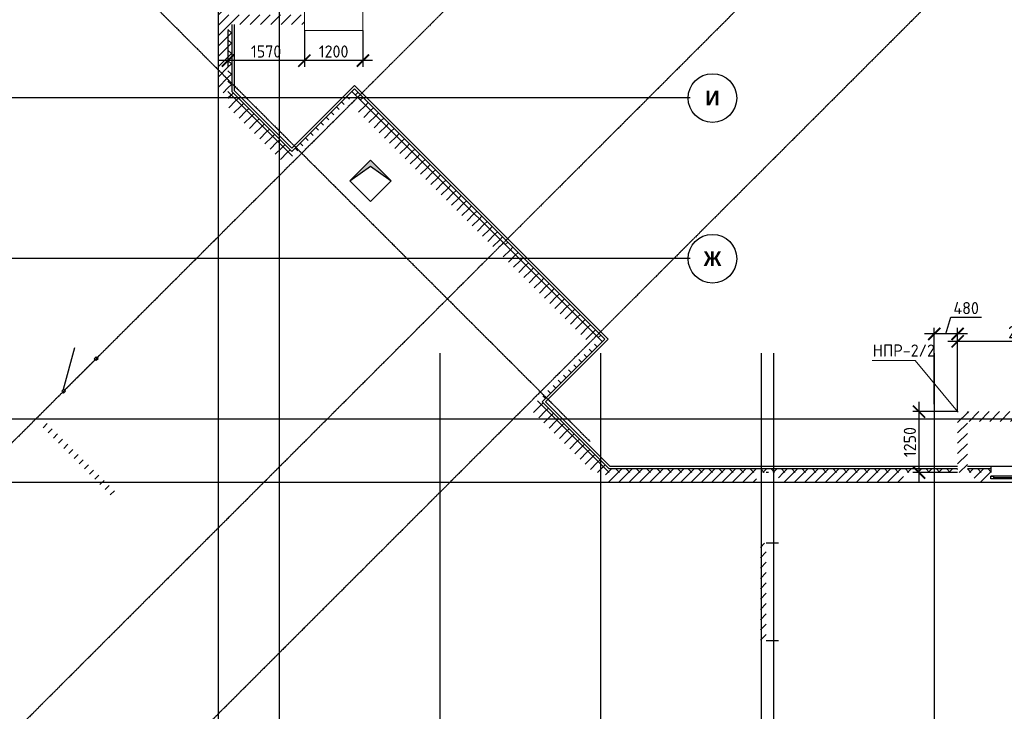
# Model space of a CAD drawing. Header units: millimetres. Extents: x 130535 to 1380046, y -231620 to 121434.
# Tile 21 of 135: x 235554 to 255765, y -31913 to -17709. Entities that reach past the tile are written whole.
import ezdxf

# ---------------------------------------------------------------- set-up
doc = ezdxf.new("R2010")
doc.units = ezdxf.units.MM
doc.linetypes.add('______5', pattern=[1.1, 0.8, -0.1, 0.1, -0.1])
doc.linetypes.add('DASHDOT_axis', pattern=[24, 20, -1.5, 1, -1.5])
doc.layers.get('DEFPOINTS').update_dxf_attribs({"lineweight": 0})
for name, color, linetype, lineweight in [('Standard', 7, 'Continuous', 25), ('Колонны текст', 7, 'Continuous', 0), ('Общий01', 7, 'Continuous', 13), ('Оси', 7, '______5', 18), ('РАЗМЕРЫ', 7, 'Continuous', 9), ('Стена_ бетон не несущ.', 7, 'Continuous', 35), ('Стена_ бетон несущ.', 7, 'Continuous', 70)]:
    doc.layers.add(name, color=color, linetype=linetype, lineweight=lineweight)
doc.styles.add('Century Gothic', font='GOTHIC.TTF')
doc.styles.add('GOST-2.304_Type-B', font='GOST_Common.ttf')
doc.dimstyles.new('СПДС', dxfattribs={"dimscale": 100, "dimtxt": 2.5, "dimasz": 2.5, "dimexe": 1.25, "dimexo": 0, "dimtad": 1, "dimdec": 0, "dimtxsty": 'GOST-2.304_Type-B', "dimblk": 'ARCHTICK', "dimcen": 2.5, "dimdle": 2, "dimadec": 0, "dimazin": 2, "dimtfac": 0.75, "dimtdec": 0, "dimtmove": 1, "dimatfit": 3, "dimfxl": 1, "dimtolj": 1, "dimarcsym": 1})
pattern_1 = [(45, (387224.73, -49905.39), (-106.06602, 106.06602), []), (135, (387224.73, -49905.39), (-106.06602, -106.06602), [])]
pattern_2 = [(45, (387224.73, -49905.4), (-212.13203, 212.13203), []), (45, (387118.66, -49799.32), (-212.13203, 212.13203), [])]

# ---------------------------------------------------------------- blocks, each defined once
blk = doc.blocks.new('NSY101')
at = {"color": 0, "linetype": 'ByBlock', "lineweight": -2}
blk.add_circle((0, 0), 0.05, dxfattribs=at)
blk = doc.blocks.new('СЛОЖНЫЙ_ОБЪЕКТ_50')
at = {"layer": 'Оси', "color": 16, "linetype": 'Continuous', "lineweight": 25, "transparency": 33554687, "xscale": 9.999999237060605, "yscale": 9.999999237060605, "zscale": 9.999999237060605}
blk.add_blockref('NSY101', (-137.45, 30.588), dxfattribs=at)
at = {"layer": 'Оси', "color": 16, "linetype": 'Continuous', "lineweight": 25, "transparency": 33554687, "insert": (-137.45, 30.588), "char_height": 0.3, "width": 0.435, "attachment_point": 5, "style": 'Century Gothic'}
blk.add_mtext('\\A1;{\\fCentury Gothic|i0|b1;\\H0.300000;\\W1.000000;\\C16;И}\\P', dxfattribs=at)
blk = doc.blocks.new('СЛОЖНЫЙ_ОБЪЕКТ_51')
at = {"layer": 'Оси', "color": 16, "linetype": 'Continuous', "lineweight": 25, "transparency": 33554687, "xscale": 9.999999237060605, "yscale": 9.999999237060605, "zscale": 9.999999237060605}
blk.add_blockref('NSY101', (-137.45, 27.288), dxfattribs=at)
at = {"layer": 'Оси', "color": 16, "linetype": 'Continuous', "lineweight": 25, "transparency": 33554687, "insert": (-137.45, 27.288), "char_height": 0.3, "width": 0.54, "attachment_point": 5, "style": 'Century Gothic'}
blk.add_mtext('\\A1;{\\fCentury Gothic|i0|b1;\\H0.300000;\\W1.000000;\\C16;Ж}\\P', dxfattribs=at)
blk = doc.blocks.new('СЛОЖНЫЙ_ОБЪЕКТ_54')
at = {"layer": 'Общий01', "linetype": 'Continuous', "lineweight": 25, "true_color": 0x6d6d6d, "transparency": 33554687}
blk.add_hatch(color=251, dxfattribs=at).paths.add_polyline_path([(-144.467, 29.312), (-144.892, 28.888), (-144.467, 29.191), (-144.043, 28.888)])
at = {"layer": 'Общий01', "color": 7, "linetype": 'Continuous', "lineweight": 25, "transparency": 33554687}
for p, q in [((-144.892, 28.888), (-144.467, 29.312)), ((-144.467, 29.312), (-144.043, 28.888)), ((-144.892, 28.888), (-144.467, 29.191)), ((-144.467, 29.191), (-144.043, 28.888)), ((-144.467, 28.464), (-144.892, 28.888)), ((-144.043, 28.888), (-144.467, 28.464))]:
    blk.add_line(p, q, dxfattribs=at)
blk = doc.blocks.new('_ArchTick')
at = {"color": 0, "linetype": 'ByBlock', "const_width": 0.15}
blk.add_lwpolyline([(-0.5, -0.5), (0.5, 0.5)], dxfattribs=at)
blk = doc.blocks.new('*D206')
at = {"layer": 'DEFPOINTS', "color": 0, "linetype": 'Continuous', "lineweight": 0, "transparency": 16777216}
for p in [(257538, -24314), (254808, -25759), (257538, -25759, -350)]:
    blk.add_point(p, dxfattribs=at)
at = {"layer": 'РАЗМЕРЫ', "color": 0, "linetype": 'Continuous', "lineweight": -2, "transparency": 16777216}
for p, q in [((254808, -25759), (254808, -24189)), ((257538, -25759), (257538, -24189)), ((254608, -24314), (257738, -24314))]:
    blk.add_line(p, q, dxfattribs=at)
at = {"layer": 'РАЗМЕРЫ', "color": 0, "linetype": 'Continuous', "lineweight": -2, "transparency": 16777216, "xscale": 250, "yscale": 250, "zscale": 250, "rotation": 180}
blk.add_blockref('_ArchTick', (254808, -24314), dxfattribs=at)
at = {"layer": 'РАЗМЕРЫ', "color": 0, "linetype": 'Continuous', "lineweight": -2, "transparency": 16777216, "xscale": 250, "yscale": 250, "zscale": 250}
blk.add_blockref('_ArchTick', (257538, -24314), dxfattribs=at)
at = {"layer": 'РАЗМЕРЫ', "color": 0, "linetype": 'Continuous', "lineweight": 0, "transparency": 16777216, "insert": (256173, -24126), "char_height": 250, "attachment_point": 5, "style": 'GOST-2.304_Type-B'}
blk.add_mtext('\\A1;2700', dxfattribs=at)
blk = doc.blocks.new('*D207')
at = {"layer": 'DEFPOINTS', "color": 0, "linetype": 'Continuous', "lineweight": 0, "transparency": 16777216}
for p in [(254328, -24163), (254328, -25608), (254808, -25759)]:
    blk.add_point(p, dxfattribs=at)
at = {"layer": 'РАЗМЕРЫ', "color": 0, "linetype": 'Continuous', "lineweight": -2, "transparency": 16777216}
for p, q in [((254568, -24163), (254671, -23820)), ((254671, -23820), (255296, -23820)), ((254328, -25608), (254328, -24038)), ((254808, -25759), (254808, -24038)), ((255008, -24163), (254128, -24163))]:
    blk.add_line(p, q, dxfattribs=at)
at = {"layer": 'РАЗМЕРЫ', "color": 0, "linetype": 'Continuous', "lineweight": -2, "transparency": 16777216, "xscale": 250, "yscale": 250, "zscale": 250, "rotation": 180}
blk.add_blockref('_ArchTick', (254328, -24163), dxfattribs=at)
at = {"layer": 'РАЗМЕРЫ', "color": 0, "linetype": 'Continuous', "lineweight": -2, "transparency": 16777216, "xscale": 250, "yscale": 250, "zscale": 250}
blk.add_blockref('_ArchTick', (254808, -24163), dxfattribs=at)
at = {"layer": 'РАЗМЕРЫ', "color": 0, "linetype": 'Continuous', "lineweight": 0, "transparency": 16777216, "insert": (254983, -23632), "char_height": 250, "attachment_point": 5, "style": 'GOST-2.304_Type-B'}
blk.add_mtext('\\A1;480', dxfattribs=at)
blk = doc.blocks.new('*D208')
at = {"layer": 'DEFPOINTS', "color": 0, "linetype": 'Continuous', "lineweight": 0, "transparency": 16777216}
for p in [(254808, -25759), (254014, -27009), (254808, -27009, -350)]:
    blk.add_point(p, dxfattribs=at)
at = {"layer": 'РАЗМЕРЫ', "color": 0, "linetype": 'Continuous', "lineweight": -2, "transparency": 16777216}
for p, q in [((254014, -25559), (254014, -27209)), ((254808, -25759), (253889, -25759)), ((254808, -27009), (253889, -27009))]:
    blk.add_line(p, q, dxfattribs=at)
at = {"layer": 'РАЗМЕРЫ', "color": 0, "linetype": 'Continuous', "lineweight": -2, "transparency": 16777216, "xscale": 250, "yscale": 250, "zscale": 250}
for p, rotation in [((254014, -25759), 90), ((254014, -27009), 270)]:
    blk.add_blockref('_ArchTick', p, dxfattribs=dict(at, rotation=rotation))
at = {"layer": 'РАЗМЕРЫ', "color": 0, "linetype": 'Continuous', "lineweight": 0, "transparency": 16777216, "insert": (253827, -26384), "char_height": 250, "attachment_point": 5, "rotation": 90, "style": 'GOST-2.304_Type-B'}
blk.add_mtext('\\A1;1250', dxfattribs=at)
blk = doc.blocks.new('*D544')
at = {"layer": 'DEFPOINTS', "color": 0, "linetype": 'Continuous', "lineweight": 0, "transparency": 16777216}
for p in [(241398, -17929, -350), (242598, -17929, -350), (241398, -18549)]:
    blk.add_point(p, dxfattribs=at)
at = {"layer": 'РАЗМЕРЫ', "color": 0, "linetype": 'Continuous', "lineweight": -2, "transparency": 16777216}
for p, q in [((241398, -17929), (241398, -18674)), ((242598, -17929), (242598, -18674)), ((242798, -18549), (241198, -18549))]:
    blk.add_line(p, q, dxfattribs=at)
at = {"layer": 'РАЗМЕРЫ', "color": 0, "linetype": 'Continuous', "lineweight": -2, "transparency": 16777216, "xscale": 250, "yscale": 250, "zscale": 250, "rotation": 180}
blk.add_blockref('_ArchTick', (241398, -18549), dxfattribs=at)
at = {"layer": 'РАЗМЕРЫ', "color": 0, "linetype": 'Continuous', "lineweight": -2, "transparency": 16777216, "xscale": 250, "yscale": 250, "zscale": 250}
blk.add_blockref('_ArchTick', (242598, -18549), dxfattribs=at)
at = {"layer": 'РАЗМЕРЫ', "color": 0, "linetype": 'Continuous', "lineweight": 0, "transparency": 16777216, "insert": (241998, -18362), "char_height": 250, "attachment_point": 5, "style": 'GOST-2.304_Type-B'}
blk.add_mtext('\\A1;1200', dxfattribs=at)
blk = doc.blocks.new('*D545')
at = {"layer": 'DEFPOINTS', "color": 0, "linetype": 'Continuous', "lineweight": 0, "transparency": 16777216}
for p in [(239828, -17929, -350), (241398, -17929), (239828, -18549)]:
    blk.add_point(p, dxfattribs=at)
at = {"layer": 'РАЗМЕРЫ', "color": 0, "linetype": 'Continuous', "lineweight": -2, "transparency": 16777216}
for p, q in [((239828, -17929), (239828, -18674)), ((241398, -17929), (241398, -18674)), ((241598, -18549), (239628, -18549))]:
    blk.add_line(p, q, dxfattribs=at)
at = {"layer": 'РАЗМЕРЫ', "color": 0, "linetype": 'Continuous', "lineweight": -2, "transparency": 16777216, "xscale": 250, "yscale": 250, "zscale": 250, "rotation": 180}
blk.add_blockref('_ArchTick', (239828, -18549), dxfattribs=at)
at = {"layer": 'РАЗМЕРЫ', "color": 0, "linetype": 'Continuous', "lineweight": -2, "transparency": 16777216, "xscale": 250, "yscale": 250, "zscale": 250}
blk.add_blockref('_ArchTick', (241398, -18549), dxfattribs=at)
at = {"layer": 'РАЗМЕРЫ', "color": 0, "linetype": 'Continuous', "lineweight": 0, "transparency": 16777216, "insert": (240613, -18362), "char_height": 250, "attachment_point": 5, "style": 'GOST-2.304_Type-B'}
blk.add_mtext('\\A1;1570', dxfattribs=at)

msp = doc.modelspace()

# ---------------------------------------------------------------- hatches: boundary and pattern name
at = {"layer": 'Общий01', "linetype": 'Continuous', "lineweight": 13, "transparency": 33554687}
h = msp.add_hatch(dxfattribs=at)
h.set_pattern_fill('__________6', scale=100, style=0, pattern_type=2)
h.set_pattern_definition(pattern_1)
h.paths.add_polyline_path([(247389.2, -24334), (247445.8, -24390.6), (247566, -24270.4), (242425, -19129.4), (241138, -20416.3), (239907.8, -19186), (239907.8, -17808.5), (239827.8, -17808.5), (239827.8, -19219.2), (241138, -20529.4), (242425, -19242.5), (247452.8, -24270.4)], flags=0)
h = msp.add_hatch(dxfattribs=at)
h.set_pattern_fill('__________6', scale=100, style=0, pattern_type=2)
h.set_pattern_definition(pattern_1)
h.paths.add_polyline_path([(247650.3, -26928.5), (246279, -25557.3), (247566, -24270.4), (247445.8, -24150.1), (247389.2, -24206.7), (247452.8, -24270.4), (246165.9, -25557.3), (247617.1, -27008.5), (254807.8, -27008.5), (254807.8, -26928.5)], flags=0)
h = msp.add_hatch(dxfattribs=at)
h.set_pattern_fill('__________6', scale=100, style=0, pattern_type=2)
h.set_pattern_definition(pattern_1)
h.paths.add_polyline_path([(255487.8, -27008.5), (255487.8, -26928.5), (255007.8, -26928.5), (255007.8, -27008.5)], flags=0)
at = {"layer": 'Стена_ бетон не несущ.', "linetype": 'Continuous', "lineweight": 35, "transparency": 33554687}
h = msp.add_hatch(dxfattribs=at)
h.set_pattern_fill('__________301', scale=100, style=0, pattern_type=2)
h.set_pattern_definition(pattern_2)
h.paths.add_polyline_path([(235933.7, -25988.3), (237468.2, -27522.8), (237553.1, -27437.9), (236018.6, -25903.4)], flags=0)
h = msp.add_hatch(dxfattribs=at)
h.set_pattern_fill('__________301', scale=100, style=0, pattern_type=2)
h.set_pattern_definition(pattern_2)
h.paths.add_polyline_path([(250877.8, -30463.5), (250877.8, -28458.5), (250757.8, -28458.5), (250757.8, -30463.5)], flags=0)
at = {"layer": 'Стена_ бетон несущ.', "linetype": 'Continuous', "lineweight": 35, "transparency": 33554687}
h = msp.add_hatch(dxfattribs=at)
h.set_pattern_fill('__________5', scale=100, style=0, pattern_type=2)
h.set_pattern_definition(pattern_2)
h.paths.add_polyline_path([(239627.8, -17108.5), (239627.8, -19208.5), (239827.8, -19208.5), (239827.8, -17108.5)], flags=0)
h = msp.add_hatch(dxfattribs=at)
h.set_pattern_fill('__________5', scale=100, style=0, pattern_type=2)
h.set_pattern_definition(pattern_2)
h.paths.add_polyline_path([(241397.8, -17608.5), (239827.8, -17608.5), (239827.8, -17808.5), (241397.8, -17808.5)], flags=0)
h = msp.add_hatch(dxfattribs=at)
h.set_pattern_fill('__________5', scale=100, style=0, pattern_type=2)
h.set_pattern_definition(pattern_2)
h.paths.add_polyline_path([(241138, -20529.4), (239827.8, -19219.2), (239827.8, -19502), (240996.6, -20670.8)], flags=0)
h = msp.add_hatch(dxfattribs=at)
h.set_pattern_fill('__________5', scale=100, style=0, pattern_type=2)
h.set_pattern_definition(pattern_2)
h.paths.add_polyline_path([(245416.1, -22233.6), (242552.3, -19369.8), (242410.8, -19511.2), (245274.7, -22375)], flags=0)
h = msp.add_hatch(dxfattribs=at)
h.set_pattern_fill('__________5', scale=100, style=0, pattern_type=2)
h.set_pattern_definition(pattern_2)
h.paths.add_polyline_path([(245401.9, -22502.3), (247184.1, -24284.5), (247325.6, -24143.1), (245543.4, -22360.9)], flags=0)
h = msp.add_hatch(dxfattribs=at)
h.set_pattern_fill('__________5', scale=100, style=0, pattern_type=2)
h.set_pattern_definition(pattern_2)
h.paths.add_polyline_path([(247617.1, -27008.5), (246165.9, -25557.3), (246024.5, -25698.7), (247334.3, -27008.5)], flags=0)
h = msp.add_hatch(dxfattribs=at)
h.set_pattern_fill('__________5', scale=100, style=0, pattern_type=2)
h.set_pattern_definition(pattern_2)
h.paths.add_polyline_path([(255007.8, -27008.5), (255007.8, -25758.5), (254807.8, -25758.5), (254807.8, -27008.5)], flags=0)
h = msp.add_hatch(dxfattribs=at)
h.set_pattern_fill('__________5', scale=100, style=0, pattern_type=2)
h.set_pattern_definition(pattern_2)
h.paths.add_polyline_path([(255007.8, -25958.5), (257537.8, -25958.5), (257537.8, -25758.5), (255007.8, -25758.5)], flags=0)
h = msp.add_hatch(dxfattribs=at)
h.set_pattern_fill('__________5', scale=100, style=0, pattern_type=2)
h.set_pattern_definition(pattern_2)
h.paths.add_polyline_path([(247577.8, -27208.5), (250677.8, -27208.5), (250677.8, -27008.5), (247577.8, -27008.5)], flags=0)
h = msp.add_hatch(dxfattribs=at)
h.set_pattern_fill('__________5', scale=100, style=0, pattern_type=2)
h.set_pattern_definition(pattern_2)
h.paths.add_polyline_path([(251127.8, -27208.5), (253697.8, -27208.5), (253697.8, -27008.5), (251127.8, -27008.5)], flags=0)
h = msp.add_hatch(dxfattribs=at)
h.set_pattern_fill('__________5', scale=100, style=0, pattern_type=2)
h.set_pattern_definition(pattern_2)
h.paths.add_polyline_path([(255487.8, -27208.5), (255487.8, -27008.5), (255147.8, -27008.5), (255147.8, -27208.5)], flags=0)

# ---------------------------------------------------------------- linework, layer by layer
at = {"color": 7, "linetype": 'DASHDOT_axis'}
for p, q in [((239627.8, 5808.8), (239627.8, -45070.9)), ((240877.8, 5808.8), (240877.8, -45070.9)), ((251393.5, -10401.2), (224427.8, -37366.9)), ((254384.6, -13392.3), (227418.9, -40358)), ((256294.1, -15301.8), (229328.4, -42267.5)), ((236201.3, -15309.9), (247266.5, -26375.1)), ((217262.6, -19308.5), (249317.1, -19308.5)), ((217262.6, -22608.5), (249317.1, -22608.5)), ((244177.8, -24555.5), (244177.8, -45070.9)), ((247477.8, -24555.5), (247477.8, -45070.9)), ((250777.8, -24555.5), (250777.8, -45070.9)), ((251027.8, -24555.5), (251027.8, -45070.9)), ((254327.8, -24555.5), (254327.8, -45070.9)), ((217262.6, -25908.5), (295644.3, -25908.5)), ((217262.6, -27208.5), (295644.3, -27208.5))]:
    msp.add_line(p, q, dxfattribs=at)
at = {"layer": 'Standard', "color": 7, "linetype": 'Continuous', "lineweight": 13, "transparency": 33554687}
for p, q in [((237123.1, -24632.1), (237083.5, -24671.7)), ((237162.7, -24671.7), (237123.1, -24632.1)), ((237083.5, -24671.7), (237123.1, -24711.3)), ((237123.1, -24711.3), (237162.7, -24671.7)), ((236455.6, -25299.6), (236416, -25339.2)), ((236416, -25339.2), (236455.6, -25378.8)), ((236495.2, -25339.2), (236455.6, -25299.6)), ((236455.6, -25378.8), (236495.2, -25339.2))]:
    msp.add_line(p, q, dxfattribs=at)
at = {"layer": 'Standard', "color": 7, "linetype": 'Continuous', "lineweight": 25, "transparency": 33554687}
for p, q in [((255487.8, -27080.5), (255543.8, -27080.5)), ((255487.8, -27136.5), (255487.8, -27080.5)), ((256587.8, -27080.5), (255487.8, -27080.5)), ((255543.8, -27080.5), (255543.8, -27136.5)), ((255543.8, -27136.5), (255487.8, -27136.5)), ((256587.8, -27136.5), (255487.8, -27136.5))]:
    msp.add_line(p, q, dxfattribs=at)
at = {"layer": 'Standard', "color": 7, "linetype": 'Continuous', "lineweight": 13, "transparency": 33554687}
for points in [[(236475.4, -25319.4, -3699), (236475.4, -25319.4, -1656), (237103.3, -24691.5, -1656), (237103.3, -24691.5, -3699)], [(255543.8, -27108.5, -1794), (255543.8, -27108.5, -606), (256531.8, -27108.5, -606), (256531.8, -27108.5, -1794)]]:
    msp.add_3dface(points, dxfattribs=at)
at = {"layer": 'Колонны текст', "color": 7, "linetype": 'Continuous', "lineweight": 0}
msp.add_lwpolyline([(254807.8, -25758.5), (253935.6, -24708.6), (253052.1, -24708.6)], dxfattribs=at)
at = {"layer": 'Общий01', "color": 7, "linetype": 'Continuous', "lineweight": 25, "transparency": 33554687}
for p, q in [((239907.8, -17808.5), (239907.8, -19186)), ((239957.8, -17808.5), (239957.8, -19165.3)), ((239907.8, -19186), (241138, -20416.3)), ((239957.8, -19165.3), (241138, -20345.6)), ((241138, -20345.6), (242425, -19058.6)), ((241138, -20416.3), (242425, -19129.4)), ((242425, -19058.6), (247636.7, -24270.4)), ((242425, -19129.4), (247566, -24270.4)), ((247566, -24270.4), (246279, -25557.3)), ((247636.7, -24270.4), (246349.8, -25557.3)), ((246279, -25557.3), (247650.3, -26928.5)), ((246349.8, -25557.3), (247671, -26878.5)), ((247671, -26878.5), (254807.8, -26878.5)), ((255007.8, -26878.5), (257407.8, -26878.5)), ((255487.8, -26878.5), (255487.8, -27008.5)), ((247650.3, -26928.5), (254807.8, -26928.5)), ((250927.8, -27008.5), (250877.8, -27008.5)), ((255007.8, -26928.5), (255487.8, -26928.5)), ((251127.8, -28458.5), (250877.8, -28458.5)), ((251127.8, -30463.5), (250877.8, -30463.5))]:
    msp.add_line(p, q, dxfattribs=at)
at = {"layer": 'РАЗМЕРЫ', "color": 7, "linetype": 'Continuous', "lineweight": 0, "elevation": -350}
msp.add_lwpolyline([(242597.8, -16528.5), (242597.8, -17928.5), (241397.8, -17928.5), (241397.8, -16528.5), (242597.8, -16528.5)], dxfattribs=at)
at = {"layer": 'Стена_ бетон несущ.', "color": 7, "linetype": 'Continuous', "lineweight": 25, "transparency": 33554687}
msp.add_line((236455.6, -25299.6), (236685.4, -24441.8), dxfattribs=at)

# ---------------------------------------------------------------- block references
at = {"layer": 'Общий01', "color": 7, "linetype": 'Continuous', "lineweight": 25, "transparency": 33554687, "xscale": 1000, "yscale": 1000, "zscale": 1000}
msp.add_blockref('СЛОЖНЫЙ_ОБЪЕКТ_54', (387224.7, -49905.4), dxfattribs=at)
at = {"layer": 'Оси', "color": 7, "linetype": 'Continuous', "lineweight": 25, "transparency": 33554687, "xscale": 1000, "yscale": 1000, "zscale": 1000}
for name in ['СЛОЖНЫЙ_ОБЪЕКТ_50', 'СЛОЖНЫЙ_ОБЪЕКТ_51']:
    msp.add_blockref(name, (387224.7, -49905.4), dxfattribs=at)

# ---------------------------------------------------------------- texts
at = {"layer": 'Колонны текст', "color": 7, "linetype": 'Continuous', "lineweight": 0, "insert": (253063.5, -24378.6), "char_height": 250, "attachment_point": 1, "style": 'GOST-2.304_Type-B'}
msp.add_mtext_dynamic_manual_height_columns('НПР-2/2', width=725.06, gutter_width=12.5, heights=[0], dxfattribs=at)

# ---------------------------------------------------------------- dimensions: what is measured, and where the dimension line sits
at = {"layer": 'РАЗМЕРЫ', "color": 7, "linetype": 'Continuous', "lineweight": 0}
for base, p1, p2, picture, middle in [((239827.8, -18549.2), (241397.8, -17928.5), (239827.8, -17928.5, -350), '*D545', (240612.8, -18361.7)), ((241397.8, -18549.2), (242597.8, -17928.5, -350), (241397.8, -17928.5, -350), '*D544', (241997.8, -18361.7)), ((254327.8, -24163.3), (254807.8, -25758.5), (254327.8, -25608), '*D207', (254733.4, -23632.1))]:
    dim = msp.add_linear_dim(base=base, p1=p1, p2=p2, dimstyle='СПДС', dxfattribs=at)
    dim.commit()
    dim.dimension.update_dxf_attribs({"geometry": picture, "text_midpoint": middle})
dim = msp.add_linear_dim(base=(257537.8, -24313.9), p1=(254807.8, -25758.5), p2=(257537.8, -25758.5, -350), text='2700', dimstyle='СПДС', dxfattribs=at)
dim.commit()
dim.dimension.update_dxf_attribs({"geometry": '*D206', "text_midpoint": (256172.8, -24126.4)})
dim = msp.add_linear_dim(base=(254014.1, -27008.5), p1=(254807.8, -25758.5), p2=(254807.8, -27008.5, -350), angle=90, dimstyle='СПДС', dxfattribs=at)
dim.commit()
dim.dimension.update_dxf_attribs({"geometry": '*D208', "text_midpoint": (253826.6, -26383.5)})

doc.saveas('drawing.dxf')
